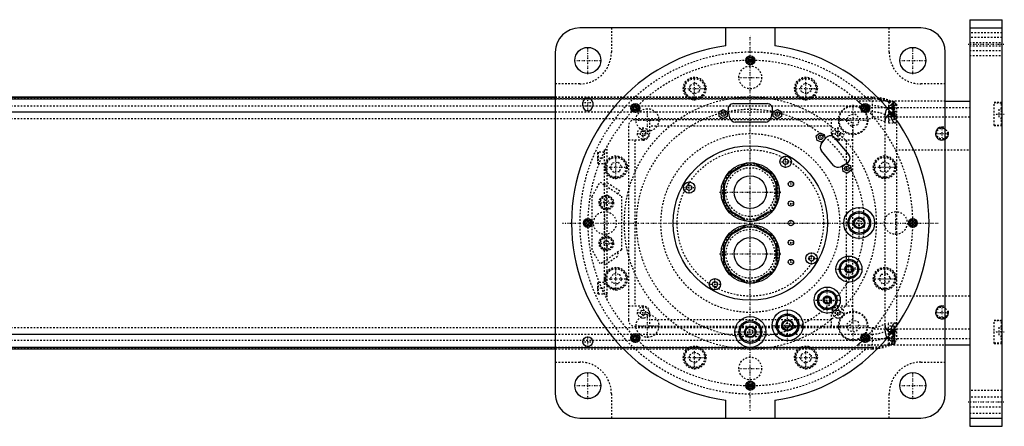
# Model space of a CAD drawing. Extents: x -1056 to 156, y -125 to 125.
# Tile 12 of 12: x -450 to 156, y -125 to 125. Entities that reach past the tile are written whole.
import ezdxf

# ---------------------------------------------------------------- set-up
doc = ezdxf.new("R2010")
doc.units = 0
doc.linetypes.add('CENTER', pattern=[1.5, 0.45, -0.5, 0.05, -0.5])
doc.linetypes.add('DASHED', pattern=[2, 1, -1])
for name, color, linetype in [('AM_0', 7, 'CONTINUOUS'), ('AM_10', 7, 'CONTINUOUS'), ('AM_3', 7, 'DASHED'), ('AM_7', 7, 'CENTER')]:
    doc.layers.add(name, color=color, linetype=linetype)

msp = doc.modelspace()

# ---------------------------------------------------------------- linework, layer by layer
at = {"layer": 'AM_0', "color": 7, "linetype": 'CONTINUOUS'}
for p, q in [((135, 125), (155, 125)), ((135, 125), (135, -125)), ((155, -125), (155, 125)), ((105, 120), (-105, 120)), ((-15, 108.97), (-15, 120)), ((15, 120), (15, 108.97)), ((135, 120), (155, 120)), ((-120, 105), (-120, -105)), ((120, -105), (120, 105)), ((-1.15, 100), (-0.58, 101)), ((-0.58, 99), (-1.15, 100)), ((-0.58, 101), (0.58, 101)), ((0.58, 99), (-0.58, 99)), ((0.58, 101), (1.15, 100)), ((1.15, 100), (0.58, 99)), ((-120, 77.32), (-540.79, 77.32)), ((-540.6, 77.28), (-120, 77.28)), ((-536.5, 76.29), (-120, 76.29)), ((-103, 72), (-103, 74)), ((-101.93, 76.29), (-98.07, 76.29)), ((-97, 74), (-97, 72)), ((-10.3, 73.4), (10.3, 73.4)), ((120, 75), (135, 75)), ((-517.3, 68.3), (-120, 68.3)), ((-71.83, 71.01), (-71.01, 71.83)), ((-71.53, 69.89), (-71.83, 71.01)), ((-70.41, 69.6), (-71.53, 69.89)), ((-71.01, 71.83), (-69.89, 71.53)), ((-69.6, 70.41), (-70.41, 69.6)), ((-69.89, 71.53), (-69.6, 70.41)), ((-19.15, 68.44), (-16.65, 69.89)), ((-19.15, 65.56), (-19.15, 68.44)), ((-16.65, 69.89), (-14.15, 68.44)), ((-14.15, 68.44), (-14.15, 65.56)), ((-12.62, 64.68), (-13.62, 69.28)), ((13.62, 69.28), (12.62, 64.68)), ((14.15, 68.44), (16.65, 69.89)), ((14.15, 65.56), (14.15, 68.44)), ((16.65, 69.89), (19.15, 68.44)), ((19.15, 68.44), (19.15, 65.56)), ((69.6, 70.41), (69.89, 71.53)), ((70.41, 69.6), (69.6, 70.41)), ((69.89, 71.53), (71.01, 71.83)), ((71.53, 69.89), (70.41, 69.6)), ((71.01, 71.83), (71.83, 71.01)), ((71.83, 71.01), (71.53, 69.89)), ((-16.65, 64.11), (-19.15, 65.56)), ((-14.15, 65.56), (-16.65, 64.11)), ((9.3, 62), (-9.3, 62)), ((16.65, 64.11), (14.15, 65.56)), ((19.15, 65.56), (16.65, 64.11)), ((40.58, 53.63), (42.79, 55.49)), ((42.79, 55.49), (45.5, 54.5)), ((41.08, 50.79), (40.58, 53.63)), ((43.79, 49.8), (41.08, 50.79)), ((43.68, 48.56), (46.56, 52.29)), ((46, 51.65), (43.79, 49.8)), ((45.5, 54.5), (46, 51.65)), ((51.86, 52.39), (60.6, 41.97)), ((51.22, 35.41), (43.77, 44.3)), ((-2.3, 36.73), (-14.2, 29.85)), ((14.2, 29.85), (2.3, 36.73)), ((20.02, 37.67), (20.88, 39.17)), ((20.88, 36.17), (20.02, 37.67)), ((20.88, 39.17), (22.62, 39.17)), ((22.62, 39.17), (23.48, 37.67)), ((23.48, 37.67), (22.62, 36.17)), ((59.58, 36.78), (55.41, 34.59)), ((-4.51, 34.87), (-11.49, 30.84)), ((11.49, 30.84), (4.51, 34.87)), ((22.62, 36.17), (20.88, 36.17)), ((56.65, 34.48), (58.86, 36.33)), ((57.15, 31.64), (56.65, 34.48)), ((59.86, 30.65), (57.15, 31.64)), ((58.86, 36.33), (61.57, 35.35)), ((62.07, 32.5), (59.86, 30.65)), ((61.57, 35.35), (62.07, 32.5)), ((-16.5, 25.87), (-16.5, 12.12)), ((16.5, 12.12), (16.5, 25.87)), ((-39.17, 22.62), (-37.67, 23.48)), ((-39.17, 20.88), (-39.17, 22.62)), ((-37.67, 20.02), (-39.17, 20.88)), ((-37.67, 23.48), (-36.17, 22.62)), ((-36.17, 20.88), (-37.67, 20.02)), ((-36.17, 22.62), (-36.17, 20.88)), ((-16, 23.03), (-16, 14.97)), ((16, 14.97), (16, 23.03)), ((-14.2, 8.15), (-2.3, 1.27)), ((-11.49, 7.16), (-4.51, 3.13)), ((2.3, 1.27), (14.2, 8.15)), ((4.51, 3.13), (11.49, 7.16)), ((-101, 0.58), (-100, 1.15)), ((-101, -0.58), (-101, 0.58)), ((-100, 1.15), (-99, 0.58)), ((-99, 0.58), (-99, -0.58)), ((99, 0.58), (100, 1.15)), ((99, -0.58), (99, 0.58)), ((100, 1.15), (101, 0.58)), ((101, 0.58), (101, -0.58)), ((-100, -1.15), (-101, -0.58)), ((-99, -0.58), (-100, -1.15)), ((-2.3, -1.27), (-14.2, -8.15)), ((-4.51, -3.13), (-11.49, -7.16)), ((14.2, -8.15), (2.3, -1.27)), ((11.49, -7.16), (4.51, -3.13)), ((100, -1.15), (99, -0.58)), ((101, -0.58), (100, -1.15)), ((-16.5, -12.13), (-16.5, -25.88)), ((-16, -14.97), (-16, -23.03)), ((16, -23.03), (16, -14.97)), ((16.5, -25.88), (16.5, -12.13)), ((36.17, -20.88), (37.67, -20.02)), ((36.17, -22.62), (36.17, -20.88)), ((37.67, -23.48), (36.17, -22.62)), ((37.67, -20.02), (39.17, -20.88)), ((39.17, -22.62), (37.67, -23.48)), ((39.17, -20.88), (39.17, -22.62)), ((-14.2, -29.85), (-2.3, -36.73)), ((2.3, -36.73), (14.2, -29.85)), ((-23.48, -37.67), (-22.62, -36.17)), ((-22.62, -36.17), (-20.88, -36.17)), ((-20.88, -36.17), (-20.02, -37.67)), ((-11.49, -30.84), (-4.51, -34.87)), ((4.51, -34.87), (11.49, -30.84)), ((-22.62, -39.17), (-23.48, -37.67)), ((-20.88, -39.17), (-22.62, -39.17)), ((-20.02, -37.67), (-20.88, -39.17)), ((-517.3, -68.3), (-120, -68.3)), ((-71.83, -71.01), (-71.53, -69.89)), ((-71.01, -71.83), (-71.83, -71.01)), ((-71.53, -69.89), (-70.41, -69.6)), ((-69.89, -71.53), (-71.01, -71.83)), ((-70.41, -69.6), (-69.6, -70.41)), ((-69.6, -70.41), (-69.89, -71.53)), ((69.6, -70.41), (70.41, -69.6)), ((69.89, -71.53), (69.6, -70.41)), ((71.01, -71.83), (69.89, -71.53)), ((70.41, -69.6), (71.53, -69.89)), ((71.83, -71.01), (71.01, -71.83)), ((71.53, -69.89), (71.83, -71.01)), ((-540.79, -77.32), (-120, -77.32)), ((-540.6, -77.28), (-120, -77.28)), ((-536.5, -76.29), (-120, -76.29)), ((120, -75), (135, -75)), ((-1.15, -100), (-0.58, -99)), ((-0.58, -101), (-1.15, -100)), ((-0.58, -99), (0.58, -99)), ((0.58, -101), (-0.58, -101)), ((0.58, -99), (1.15, -100)), ((1.15, -100), (0.58, -101)), ((-15, -120), (-15, -108.97)), ((15, -108.97), (15, -120)), ((-105, -120), (105, -120)), ((135, -120), (155, -120)), ((135, -125), (155, -125))]:
    msp.add_line(p, q, dxfattribs=at)
for centre, radius in [((-100, 100), 8), ((100, 100), 8), ((0, 100), 2.75), ((0, 100), 1.95), ((-70.71, 70.71), 2.75), ((70.71, 70.71), 2.75), ((-70.71, 70.71), 1.95), ((-16.65, 67), 1.4), ((16.65, 67), 1.4), ((70.71, 70.71), 1.95), ((43.29, 52.64), 1.4), ((0, 0), 47.5), ((0, 19), 18), ((21.75, 37.67), 3.5), ((59.36, 33.49), 1.4), ((-37.67, 21.75), 3.5), ((0, 19), 10), ((25, 24), 1.65), ((25, 12), 1.65), ((67, 0), 9.5), ((67, 0), 7), ((67, 0), 6.25), ((-100, 0), 2.75), ((-100, 0), 1.95), ((25, 0), 1.65), ((67, 0), 3.5), ((67, 0), 3), ((100, 0), 2.75), ((100, 0), 1.95), ((0, -19), 18), ((0, -19), 10), ((25, -12), 1.65), ((25, -24), 1.65), ((37.67, -21.75), 3.5), ((60.72, -28.32), 8), ((60.72, -28.32), 6), ((60.72, -28.32), 5.25), ((60.72, -28.32), 2.5), ((60.72, -28.32), 2), ((-21.75, -37.67), 3.5), ((47.38, -47.38), 8), ((47.38, -47.38), 6), ((47.38, -47.38), 5.25), ((47.38, -47.38), 2.5), ((47.38, -47.38), 2), ((22.92, -62.96), 9.5), ((0, -67), 9.5), ((0, -67), 7), ((22.92, -62.96), 7), ((22.92, -62.96), 6.25), ((22.92, -62.96), 3.5), ((22.92, -62.96), 3), ((0, -67), 6.25), ((0, -67), 3.5), ((0, -67), 3), ((-100, -73), 3), ((-70.71, -70.71), 2.75), ((-70.71, -70.71), 1.95), ((70.71, -70.71), 2.75), ((70.71, -70.71), 1.95), ((-100, -100), 8), ((100, -100), 8), ((0, -100), 2.75), ((0, -100), 1.95)]:
    msp.add_circle(centre, radius, dxfattribs=at)
for centre, radius, start, end in [((-105, 105), 15, 90, 180), ((105, 105), 15, 0, 90), ((0, 0), 110, 97.83748, 262.16252), ((0, 0), 110, 277.83748, 82.16252), ((-100, 74), 3, 0, 180), ((-10.3, 70), 3.4, 90, 192.26477), ((10.3, 70), 3.4, 347.73523, 90), ((-100, 72), 3, 180, 0), ((-9.3, 65.4), 3.4, 192.26477, 270), ((9.3, 65.4), 3.4, 270, 347.73523), ((46.37, 46.48), 3.4, 142.26477, 220), ((49.25, 50.2), 3.4, 40, 142.26477), ((0, 19), 17.87, 82.61986, 97.38014), ((57.99, 39.79), 3.4, 297.73523, 40), ((0, 19), 16.5, 0, 240), ((53.83, 37.6), 3.4, 220, 297.73523), ((0, 19), 17.88, 142.61986, 157.38014), ((0, 19), 17.88, 22.61986, 37.38014), ((0, 19), 17.88, 202.61986, 217.38014), ((0, 19), 17.87, 322.61986, 337.38014), ((0, 19), 17.87, 262.61986, 277.38014), ((0, -19), 16.5, 0, 240), ((0, -19), 17.87, 82.61986, 97.38014), ((0, -19), 17.88, 142.61986, 157.38014), ((0, -19), 17.87, 22.61986, 37.38014), ((0, -19), 17.87, 202.61986, 217.38014), ((0, -19), 17.87, 322.61986, 337.38014), ((0, -19), 17.87, 262.61986, 277.38014), ((-105, -105), 15, 180, 270), ((105, -105), 15, 270, 0)]:
    msp.add_arc(centre, radius, start, end, dxfattribs=at)
at = {"layer": 'AM_10', "color": 7, "linetype": 'CONTINUOUS'}
for centre in [(118, 55), (118, -55)]:
    msp.add_arc(centre, 4, 75, 15, dxfattribs=at)
at = {"layer": 'AM_3', "color": 6, "linetype": 'DASHED'}
for p, q in [((-85.5, 120), (-85.5, 105)), ((85.5, 105), (85.5, 120)), ((155, 117), (135, 117)), ((155, 114), (135, 114)), ((135, 111), (155, 111)), ((135, 109), (155, 109)), ((135, 106), (155, 106)), ((135, 103), (155, 103)), ((-105, 85.5), (-120, 85.5)), ((-37, 84.8), (-33.8, 86.12)), ((-33.8, 86.12), (-31.05, 84.01)), ((31.05, 84.01), (33.8, 86.12)), ((33.8, 86.12), (37, 84.8)), ((120, 85.5), (105, 85.5)), ((-37.45, 81.36), (-37, 84.8)), ((-34.7, 79.25), (-37.45, 81.36)), ((-31.5, 80.58), (-34.7, 79.25)), ((-31.05, 84.01), (-31.5, 80.58)), ((31.5, 80.58), (31.05, 84.01)), ((34.7, 79.25), (31.5, 80.58)), ((37.45, 81.36), (34.7, 79.25)), ((37, 84.8), (37.45, 81.36)), ((-659, 76.54), (75, 76.54)), ((75, 77.32), (-120, 77.32)), ((-120, 77.28), (75, 77.28)), ((-120, 76.29), (-101.93, 76.29)), ((-98.07, 76.29), (75, 76.29)), ((120, 75), (66.14, 75)), ((75, 77.32), (75, 64.2)), ((85, 74.75), (85, 61.5)), ((88.6, 74.5), (85, 74.5)), ((87.65, 71), (87.65, 72.74)), ((89, 74.1), (88.6, 74.5)), ((88.6, 63.5), (88.6, 74.5)), ((89, 63.9), (89, 74.1)), ((90, 73.02), (90, -73.02)), ((155, 74), (150, 74)), ((150, 60), (150, 74)), ((154.6, 73.75), (150, 73.75)), ((155, 73.35), (154.6, 73.75)), ((154.6, 60.25), (154.6, 73.75)), ((-659, 72.1), (75, 72.1)), ((-120, 68.3), (75, 68.3)), ((60.43, 66.14), (64.33, 67.19)), ((64.33, 67.19), (67.19, 64.33)), ((70.42, 71), (135, 71)), ((88.6, 70.5), (85, 70.5)), ((85, 67.5), (88.6, 67.5)), ((90, 67), (85, 67)), ((86.34, 67.64), (86.34, 67)), ((87, 72.5), (87, 69.5)), ((89, 72.5), (87, 72.5)), ((89, 69.5), (87, 69.5)), ((87, 68.5), (87, 65.5)), ((89, 68.5), (87, 68.5)), ((89, 70.1), (88.6, 70.5)), ((88.6, 67.5), (89, 67.9)), ((153, 70), (153, 64)), ((155, 70), (153, 70)), ((155, 67), (153, 67)), ((-659, 64.2), (75, 64.2)), ((59, 63.5), (-71, 63.5)), ((-62, 63.5), (-62, 55)), ((50, 55), (50, 63.5)), ((59.38, 62.24), (60.43, 66.14)), ((62.24, 59.38), (59.38, 62.24)), ((67.19, 64.33), (66.14, 60.43)), ((135, 65), (75.99, 65)), ((83, -66.56), (83, 66.56)), ((85, 65.5), (89.8, 65.5)), ((85, 63.5), (88.6, 63.5)), ((85, 61.5), (89.23, 61.5)), ((88.6, 63.5), (89, 63.9)), ((155, 64), (153, 64)), ((154.6, 60.25), (155, 60.65)), ((-75, 59.5), (-75, -59.5)), ((-67.5, 55.87), (-66, 56.73)), ((-67.5, 54.13), (-67.5, 55.87)), ((-66, 56.73), (-64.5, 55.87)), ((-64.5, 55.87), (-64.5, 54.13)), ((50, 59.5), (-62, 59.5)), ((52.5, 55.87), (54, 56.73)), ((52.5, 54.13), (52.5, 55.87)), ((54, 56.73), (55.5, 55.87)), ((55.5, 55.87), (55.5, 54.13)), ((66.14, 60.43), (62.24, 59.38)), ((63, -59.5), (63, 59.5)), ((150, 60.25), (154.6, 60.25)), ((150, 60), (155, 60)), ((-66, 51), (-75, 51)), ((-71, 51), (-71, -51)), ((-66, 53.27), (-67.5, 54.13)), ((-64.5, 54.13), (-66, 53.27)), ((54, 53.27), (52.5, 54.13)), ((55.5, 54.13), (54, 53.27)), ((63, 51), (54, 51)), ((59, 51), (59, -51)), ((-93.6, 43.5), (-94, 43.1)), ((-94, 43.1), (-94, 36.9)), ((-90, 43.5), (-93.6, 43.5)), ((-93.6, 43.5), (-93.6, 36.5)), ((-90, 45), (-90, -45)), ((-88, 45), (-90, 45)), ((-88, 43), (-90, 43)), ((-88, -47.5), (-88, 47.5)), ((89.3, 45), (135, 45)), ((-94, 36.9), (-93.6, 36.5)), ((-93.6, 36.5), (-90, 36.5)), ((-86.12, 33.8), (-84.8, 37)), ((-84.8, 37), (-81.36, 37.45)), ((-81.36, 37.45), (-79.25, 34.7)), ((79.25, 34.7), (81.36, 37.45)), ((81.36, 37.45), (84.8, 37)), ((84.8, 37), (86.12, 33.8)), ((-84.01, 31.05), (-86.12, 33.8)), ((-80.58, 31.5), (-84.01, 31.05)), ((-79.25, 34.7), (-80.58, 31.5)), ((80.58, 31.5), (79.25, 34.7)), ((84.01, 31.05), (80.58, 31.5)), ((86.12, 33.8), (84.01, 31.05)), ((-97.35, 16.5), (-92.35, 25.16)), ((-92.35, 25.16), (-79.35, 16.5)), ((-89.75, 23.43), (-88.64, 25.09)), ((-80.32, 19.55), (-88.64, 25.09)), ((-81.43, 17.89), (-80.32, 19.55)), ((-97.35, -16.5), (-97.35, 16.5)), ((-90.33, 12.5), (-89.47, 14)), ((-89.47, 11), (-90.33, 12.5)), ((-89.47, 14), (-87.73, 14)), ((-87.73, 14), (-86.87, 12.5)), ((-86.87, 12.5), (-87.73, 11)), ((-79.35, 16.5), (-79.35, -16.5)), ((-87.73, 11), (-89.47, 11)), ((-90.33, -12.5), (-89.47, -11)), ((-89.47, -11), (-87.73, -11)), ((-87.73, -11), (-86.87, -12.5)), ((-92.35, -25.16), (-97.35, -16.5)), ((-79.35, -16.5), (-92.35, -25.16)), ((-89.47, -14), (-90.33, -12.5)), ((-87.73, -14), (-89.47, -14)), ((-86.87, -12.5), (-87.73, -14)), ((-90.27, -23.77), (-89.16, -25.44)), ((-89.16, -25.44), (-80.84, -19.89)), ((-81.95, -18.23), (-80.84, -19.89)), ((-86.12, -33.8), (-84.01, -31.05)), ((-84.8, -37), (-86.12, -33.8)), ((-84.01, -31.05), (-80.58, -31.5)), ((-79.25, -34.7), (-81.36, -37.45)), ((-80.58, -31.5), (-79.25, -34.7)), ((79.25, -34.7), (80.58, -31.5)), ((81.36, -37.45), (79.25, -34.7)), ((80.58, -31.5), (84.01, -31.05)), ((84.01, -31.05), (86.12, -33.8)), ((86.12, -33.8), (84.8, -37)), ((-93.6, -36.5), (-94, -36.9)), ((-94, -36.9), (-94, -43.1)), ((-90, -36.5), (-93.6, -36.5)), ((-93.6, -36.5), (-93.6, -43.5)), ((-81.36, -37.45), (-84.8, -37)), ((84.8, -37), (81.36, -37.45)), ((-94, -43.1), (-93.6, -43.5)), ((-93.6, -43.5), (-90, -43.5)), ((-88, -43), (-90, -43)), ((-88, -44), (-90, -44)), ((-88, -45), (-90, -45)), ((135, -45), (89.3, -45)), ((-75, -51), (-66, -51)), ((-67.5, -54.13), (-66, -53.27)), ((-67.5, -55.87), (-67.5, -54.13)), ((-66, -53.27), (-64.5, -54.13)), ((-64.5, -54.13), (-64.5, -55.87)), ((52.5, -54.13), (54, -53.27)), ((52.5, -55.87), (52.5, -54.13)), ((54, -51), (63, -51)), ((54, -53.27), (55.5, -54.13)), ((55.5, -54.13), (55.5, -55.87)), ((-66, -56.73), (-67.5, -55.87)), ((-64.5, -55.87), (-66, -56.73)), ((-62, -55), (-62, -63.5)), ((50, -59.5), (-62, -59.5)), ((50, -63.5), (50, -55)), ((54, -56.73), (52.5, -55.87)), ((55.5, -55.87), (54, -56.73)), ((59.38, -62.24), (62.24, -59.38)), ((62.24, -59.38), (66.14, -60.43)), ((66.14, -60.43), (67.19, -64.33)), ((155, -60), (150, -60)), ((150, -74), (150, -60)), ((154.6, -60.25), (150, -60.25)), ((155, -60.65), (154.6, -60.25)), ((154.6, -73.75), (154.6, -60.25)), ((-659, -64.2), (75, -64.2)), ((-71, -63.5), (59, -63.5)), ((60.43, -66.14), (59.38, -62.24)), ((64.33, -67.19), (60.43, -66.14)), ((67.19, -64.33), (64.33, -67.19)), ((75, -64.2), (75, -77.32)), ((75.99, -65), (135, -65)), ((89.23, -61.5), (85, -61.5)), ((85, -74.75), (85, -61.5)), ((88.6, -63.5), (85, -63.5)), ((89.8, -65.5), (85, -65.5)), ((87, -65.5), (87, -68.5)), ((89, -63.9), (88.6, -63.5)), ((88.6, -74.5), (88.6, -63.5)), ((89, -74.1), (89, -63.9)), ((153, -64), (153, -70)), ((155, -64), (153, -64)), ((-659, -72.1), (75, -72.1)), ((-120, -68.3), (75, -68.3)), ((70.42, -71), (135, -71)), ((90, -67), (85, -67)), ((88.6, -67.5), (85, -67.5)), ((85, -70.5), (88.6, -70.5)), ((86.34, -67), (86.34, -67.64)), ((89, -68.5), (87, -68.5)), ((87, -69.5), (87, -72.5)), ((89, -69.5), (87, -69.5)), ((89, -72.5), (87, -72.5)), ((87.65, -72.74), (87.65, -71)), ((89, -67.9), (88.6, -67.5)), ((88.6, -70.5), (89, -70.1)), ((155, -67), (153, -67)), ((155, -70), (153, -70)), ((-659, -76.54), (75, -76.54)), ((-120, -76.29), (75, -76.29)), ((-120, -77.28), (75, -77.28)), ((-120, -77.32), (75, -77.32)), ((66.14, -75), (120, -75)), ((85, -74.5), (88.6, -74.5)), ((88.6, -74.5), (89, -74.1)), ((150, -73.75), (154.6, -73.75)), ((150, -74), (155, -74)), ((154.6, -73.75), (155, -73.35)), ((-37.45, -81.36), (-34.7, -79.25)), ((-37, -84.8), (-37.45, -81.36)), ((-33.8, -86.12), (-37, -84.8)), ((-34.7, -79.25), (-31.5, -80.58)), ((-31.05, -84.01), (-33.8, -86.12)), ((-31.5, -80.58), (-31.05, -84.01)), ((31.05, -84.01), (31.5, -80.58)), ((33.8, -86.12), (31.05, -84.01)), ((31.5, -80.58), (34.7, -79.25)), ((37, -84.8), (33.8, -86.12)), ((34.7, -79.25), (37.45, -81.36)), ((37.45, -81.36), (37, -84.8)), ((-120, -85.5), (-105, -85.5)), ((105, -85.5), (120, -85.5)), ((155, -103), (135, -103)), ((-85.5, -105), (-85.5, -120)), ((85.5, -120), (85.5, -105)), ((155, -107), (135, -107)), ((135, -113), (155, -113)), ((135, -117), (155, -117))]:
    msp.add_line(p, q, dxfattribs=at)
for points in [[(66.14, 75, 0), (66.14, 75, 0), (66.15, 75, 0), (66.15, 75, 0), (66.15, 74.99, 0), (66.15, 74.99, 0), (66.16, 74.99, 0), (66.16, 74.98, 0), (66.17, 74.97, 0), (66.18, 74.97, 0), (66.19, 74.96, 0), (66.2, 74.95, 0), (66.21, 74.95, 0), (66.22, 74.93, 0), (66.23, 74.92, 0), (66.25, 74.91, 0), (66.27, 74.89, 0), (66.29, 74.87, 0), (66.3, 74.87, 0), (66.31, 74.86, 0), (66.33, 74.84, 0), (66.35, 74.82, 0), (66.36, 74.81, 0), (66.37, 74.8, 0), (66.4, 74.77, 0), (66.42, 74.75, 0), (66.44, 74.74, 0), (66.45, 74.73, 0), (66.48, 74.7, 0), (66.51, 74.68, 0), (66.54, 74.65, 0), (66.57, 74.62, 0), (66.6, 74.59, 0), (66.62, 74.58, 0), (66.63, 74.57, 0), (66.67, 74.54, 0), (66.7, 74.51, 0), (66.74, 74.47, 0), (66.77, 74.44, 0), (66.81, 74.41, 0), (66.83, 74.39, 0), (66.84, 74.38, 0), (66.88, 74.34, 0), (66.92, 74.31, 0), (66.96, 74.27, 0), (67, 74.24, 0), (67.04, 74.2, 0), (67.06, 74.19, 0), (67.08, 74.17, 0), (67.12, 74.13, 0), (67.16, 74.1, 0), (67.2, 74.06, 0), (67.24, 74.02, 0), (67.28, 73.99, 0), (67.3, 73.97, 0), (67.32, 73.95, 0), (67.36, 73.91, 0), (67.4, 73.87, 0), (67.45, 73.83, 0), (67.49, 73.79, 0), (67.53, 73.75, 0), (67.55, 73.73, 0), (67.58, 73.71, 0), (67.62, 73.67, 0), (67.67, 73.63, 0), (67.69, 73.61, 0), (67.83, 73.48, 0), (68.12, 73.21, 0), (68.41, 72.94, 0), (68.72, 72.65, 0), (69.03, 72.35, 0), (69.34, 72.05, 0), (69.5, 71.9, 0), (69.66, 71.75, 0), (69.97, 71.45, 0), (70.27, 71.15, 0), (70.42, 71, 0)], [(87.65, 72.74, 0), (87.56, 72.73, 0), (87.38, 72.7, 0), (87.2, 72.65, 0), (87.11, 72.62, 0), (87.01, 72.59, 0), (86.83, 72.53, 0), (86.64, 72.45, 0), (86.44, 72.36, 0), (86.25, 72.26, 0), (86.06, 72.15, 0), (85.97, 72.09, 0), (85.87, 72.03, 0), (85.68, 71.9, 0), (85.5, 71.76, 0), (85.31, 71.61, 0), (85.13, 71.45, 0), (84.95, 71.28, 0), (84.86, 71.19, 0), (84.78, 71.1, 0), (84.6, 70.91, 0), (84.43, 70.71, 0), (84.35, 70.61, 0)], [(84.35, 70.61, 0), (84.28, 70.52, 0), (84.15, 70.34, 0), (84.03, 70.15, 0), (83.97, 70.06, 0), (83.91, 69.96, 0), (83.79, 69.76, 0), (83.68, 69.55, 0), (83.58, 69.34, 0), (83.49, 69.12, 0), (83.4, 68.9, 0), (83.36, 68.78, 0), (83.32, 68.67, 0), (83.25, 68.43, 0), (83.19, 68.19, 0), (83.13, 67.94, 0), (83.09, 67.7, 0), (83.05, 67.45, 0), (83.04, 67.32, 0), (83.03, 67.2, 0), (83.01, 66.94, 0), (83, 66.69, 0), (83, 66.56, 0)], [(83, 61.92, 0), (83, 62.15, 0), (83.01, 62.41, 0), (83.02, 62.48, 0), (83.02, 62.55, 0), (83.03, 62.59, 0), (83.03, 62.63, 0), (83.04, 62.7, 0), (83.04, 62.77, 0), (83.05, 62.85, 0), (83.06, 62.92, 0), (83.07, 62.99, 0), (83.07, 63.03, 0), (83.08, 63.07, 0), (83.09, 63.14, 0), (83.1, 63.21, 0), (83.11, 63.25, 0), (83.11, 63.28, 0), (83.13, 63.36, 0), (83.14, 63.43, 0), (83.15, 63.46, 0), (83.16, 63.5, 0), (83.17, 63.57, 0), (83.19, 63.64, 0), (83.21, 63.71, 0), (83.22, 63.78, 0), (83.24, 63.86, 0), (83.25, 63.89, 0), (83.26, 63.93, 0), (83.28, 63.99, 0), (83.3, 64.06, 0), (83.32, 64.13, 0), (83.35, 64.2, 0), (83.37, 64.27, 0), (83.38, 64.3, 0), (83.39, 64.33, 0), (83.42, 64.4, 0), (83.44, 64.47, 0), (83.47, 64.53, 0), (83.49, 64.6, 0), (83.52, 64.66, 0), (83.54, 64.69, 0), (83.55, 64.72, 0), (83.58, 64.79, 0), (83.61, 64.85, 0), (83.64, 64.91, 0), (83.67, 64.97, 0), (83.7, 65.03, 0), (83.71, 65.06, 0), (83.73, 65.09, 0), (83.76, 65.15, 0), (83.79, 65.21, 0), (83.83, 65.27, 0), (83.86, 65.33, 0), (83.89, 65.39, 0), (83.91, 65.42, 0), (83.93, 65.45, 0), (83.96, 65.5, 0), (84, 65.56, 0), (84.02, 65.59, 0), (84.04, 65.61, 0), (84.07, 65.67, 0), (84.11, 65.72, 0), (84.13, 65.75, 0), (84.15, 65.78, 0), (84.19, 65.83, 0), (84.22, 65.88, 0), (84.26, 65.93, 0), (84.3, 65.98, 0), (84.34, 66.03, 0), (84.36, 66.06, 0), (84.38, 66.08, 0), (84.42, 66.13, 0), (84.46, 66.18, 0), (84.6, 66.34, 0), (84.86, 66.6, 0), (85.11, 66.84, 0), (85.38, 67.05, 0), (85.51, 67.15, 0), (85.65, 67.25, 0), (85.92, 67.42, 0), (86.2, 67.57, 0), (86.34, 67.64, 0)], [(86.34, 67, 0), (86.34, 66.96, 0), (86.34, 66.88, 0), (86.34, 66.79, 0), (86.34, 66.75, 0), (86.34, 66.71, 0), (86.35, 66.63, 0), (86.35, 66.54, 0), (86.36, 66.46, 0), (86.36, 66.37, 0), (86.37, 66.29, 0), (86.38, 66.25, 0), (86.38, 66.21, 0), (86.39, 66.12, 0), (86.4, 66.04, 0), (86.41, 65.95, 0), (86.42, 65.87, 0), (86.44, 65.79, 0), (86.44, 65.75, 0), (86.45, 65.71, 0), (86.47, 65.62, 0), (86.48, 65.54, 0), (86.49, 65.5, 0)], [(89.8, 65.5, 0), (89.79, 65.5, 0), (89.77, 65.5, 0), (89.75, 65.5, 0), (89.74, 65.5, 0), (89.73, 65.51, 0), (89.71, 65.51, 0), (89.7, 65.52, 0), (89.68, 65.52, 0), (89.66, 65.53, 0), (89.63, 65.54, 0), (89.62, 65.55, 0), (89.61, 65.55, 0), (89.59, 65.56, 0), (89.57, 65.57, 0), (89.55, 65.59, 0), (89.53, 65.6, 0), (89.5, 65.62, 0), (89.49, 65.63, 0), (89.48, 65.64, 0), (89.46, 65.65, 0), (89.43, 65.67, 0), (89.42, 65.68, 0), (89.41, 65.69, 0), (89.39, 65.72, 0), (89.36, 65.74, 0), (89.35, 65.75, 0), (89.34, 65.76, 0), (89.31, 65.79, 0), (89.29, 65.81, 0), (89.26, 65.84, 0), (89.24, 65.87, 0), (89.21, 65.9, 0), (89.2, 65.92, 0), (89.18, 65.93, 0), (89.16, 65.96, 0), (89.13, 66, 0), (89.11, 66.03, 0), (89.08, 66.06, 0), (89.05, 66.1, 0), (89.04, 66.12, 0), (89.03, 66.14, 0), (89, 66.17, 0), (88.97, 66.21, 0), (88.95, 66.25, 0), (88.92, 66.29, 0), (88.89, 66.34, 0), (88.88, 66.36, 0), (88.87, 66.38, 0), (88.84, 66.42, 0), (88.81, 66.47, 0), (88.79, 66.51, 0), (88.76, 66.56, 0), (88.73, 66.6, 0), (88.72, 66.63, 0), (88.71, 66.65, 0), (88.68, 66.7, 0), (88.66, 66.75, 0), (88.63, 66.8, 0), (88.6, 66.85, 0), (88.58, 66.9, 0), (88.57, 66.93, 0), (88.55, 66.95, 0), (88.53, 67, 0), (88.5, 67.06, 0), (88.49, 67.08, 0), (88.48, 67.11, 0), (88.45, 67.16, 0), (88.43, 67.22, 0), (88.42, 67.25, 0), (88.41, 67.28, 0), (88.38, 67.33, 0), (88.36, 67.39, 0), (88.33, 67.45, 0), (88.31, 67.51, 0), (88.28, 67.57, 0), (88.27, 67.6, 0), (88.26, 67.63, 0), (88.24, 67.69, 0), (88.21, 67.76, 0), (88.19, 67.82, 0), (88.17, 67.89, 0), (88.15, 67.95, 0), (88.13, 67.99, 0), (88.12, 68.02, 0), (88.1, 68.09, 0), (88.08, 68.16, 0), (88.06, 68.23, 0), (88.04, 68.3, 0), (88.02, 68.37, 0), (88.01, 68.41, 0), (88, 68.44, 0), (87.98, 68.52, 0), (87.96, 68.59, 0), (87.94, 68.66, 0), (87.92, 68.74, 0), (87.9, 68.81, 0), (87.89, 68.85, 0), (87.88, 68.89, 0), (87.87, 68.96, 0), (87.85, 69.04, 0), (87.84, 69.12, 0), (87.82, 69.2, 0), (87.81, 69.27, 0), (87.8, 69.31, 0), (87.79, 69.35, 0), (87.78, 69.43, 0), (87.77, 69.51, 0), (87.76, 69.55, 0), (87.75, 69.59, 0), (87.74, 69.67, 0), (87.73, 69.75, 0), (87.73, 69.79, 0), (87.72, 69.83, 0), (87.71, 69.91, 0), (87.7, 69.99, 0), (87.69, 70.07, 0), (87.69, 70.15, 0), (87.68, 70.24, 0), (87.68, 70.28, 0), (87.67, 70.32, 0), (87.67, 70.4, 0), (87.66, 70.48, 0), (87.66, 70.56, 0), (87.66, 70.64, 0), (87.65, 70.72, 0), (87.65, 70.76, 0), (87.65, 70.8, 0), (87.65, 70.88, 0), (87.65, 70.96, 0), (87.65, 71, 0)], [(86.49, 65.5, 0), (86.5, 65.44, 0), (86.53, 65.31, 0), (86.56, 65.19, 0), (86.58, 65.13, 0), (86.59, 65.07, 0), (86.63, 64.95, 0), (86.66, 64.83, 0), (86.7, 64.71, 0), (86.73, 64.6, 0), (86.77, 64.48, 0), (86.79, 64.43, 0), (86.82, 64.37, 0), (86.86, 64.26, 0), (86.9, 64.15, 0), (86.94, 64.04, 0), (86.99, 63.94, 0), (87.04, 63.84, 0), (87.06, 63.79, 0), (87.08, 63.74, 0), (87.13, 63.64, 0), (87.18, 63.54, 0), (87.2, 63.5, 0)], [(87.2, 63.5, 0), (87.26, 63.4, 0), (87.37, 63.2, 0), (87.48, 63.02, 0), (87.53, 62.93, 0), (87.59, 62.84, 0), (87.71, 62.67, 0), (87.83, 62.51, 0), (87.95, 62.36, 0), (88.07, 62.22, 0), (88.19, 62.09, 0), (88.25, 62.03, 0), (88.31, 61.98, 0), (88.43, 61.87, 0), (88.55, 61.78, 0), (88.66, 61.7, 0), (88.78, 61.63, 0), (88.89, 61.58, 0), (88.94, 61.56, 0), (88.99, 61.54, 0), (89.09, 61.51, 0), (89.19, 61.5, 0), (89.23, 61.5, 0)], [(89.23, 61.5, 0), (89.26, 61.5, 0), (89.31, 61.51, 0), (89.37, 61.52, 0), (89.39, 61.52, 0), (89.42, 61.53, 0), (89.47, 61.55, 0), (89.52, 61.58, 0), (89.57, 61.61, 0), (89.62, 61.65, 0), (89.66, 61.69, 0), (89.69, 61.72, 0), (89.71, 61.74, 0), (89.75, 61.8, 0), (89.79, 61.86, 0), (89.83, 61.93, 0), (89.86, 62, 0), (89.9, 62.08, 0), (89.91, 62.12, 0), (89.93, 62.16, 0), (89.96, 62.25, 0), (89.99, 62.34, 0), (90, 62.39, 0)], [(90, 65.59, 0), (89.97, 65.56, 0), (89.9, 65.52, 0), (89.84, 65.5, 0), (89.8, 65.5, 0)], [(86.34, -67.64, 0), (86.2, -67.57, 0), (85.92, -67.42, 0), (85.64, -67.24, 0), (85.5, -67.14, 0), (85.36, -67.04, 0), (85.1, -66.82, 0), (84.84, -66.59, 0), (84.59, -66.32, 0), (84.45, -66.16, 0), (84.41, -66.11, 0), (84.37, -66.07, 0), (84.35, -66.04, 0), (84.33, -66.02, 0), (84.29, -65.97, 0), (84.25, -65.92, 0), (84.21, -65.87, 0), (84.17, -65.81, 0), (84.14, -65.76, 0), (84.12, -65.73, 0), (84.1, -65.71, 0), (84.06, -65.65, 0), (84.03, -65.6, 0), (84.01, -65.57, 0), (83.99, -65.54, 0), (83.96, -65.49, 0), (83.92, -65.43, 0), (83.9, -65.4, 0), (83.89, -65.38, 0), (83.85, -65.32, 0), (83.82, -65.26, 0), (83.79, -65.2, 0), (83.75, -65.14, 0), (83.72, -65.08, 0), (83.71, -65.05, 0), (83.69, -65.02, 0), (83.66, -64.96, 0), (83.63, -64.9, 0), (83.6, -64.83, 0), (83.57, -64.77, 0), (83.54, -64.71, 0), (83.53, -64.68, 0), (83.52, -64.64, 0), (83.49, -64.58, 0), (83.46, -64.52, 0), (83.44, -64.45, 0), (83.41, -64.39, 0), (83.39, -64.32, 0), (83.38, -64.29, 0), (83.37, -64.25, 0), (83.34, -64.19, 0), (83.32, -64.12, 0), (83.3, -64.05, 0), (83.28, -63.98, 0), (83.26, -63.92, 0), (83.25, -63.88, 0), (83.24, -63.85, 0), (83.22, -63.78, 0), (83.2, -63.71, 0), (83.19, -63.64, 0), (83.17, -63.57, 0), (83.16, -63.5, 0), (83.15, -63.46, 0), (83.14, -63.43, 0), (83.13, -63.36, 0), (83.11, -63.28, 0), (83.11, -63.25, 0), (83.1, -63.21, 0), (83.09, -63.14, 0), (83.08, -63.07, 0), (83.07, -63.03, 0), (83.07, -62.99, 0), (83.06, -62.92, 0), (83.05, -62.85, 0), (83.04, -62.77, 0), (83.04, -62.7, 0), (83.03, -62.63, 0), (83.03, -62.59, 0), (83.02, -62.55, 0), (83.02, -62.48, 0), (83.01, -62.41, 0), (83, -62.15, 0), (83, -61.92, 0)], [(83, -66.56, 0), (83, -66.69, 0), (83.01, -66.94, 0), (83.03, -67.19, 0), (83.04, -67.32, 0), (83.05, -67.44, 0), (83.09, -67.69, 0), (83.13, -67.94, 0), (83.18, -68.19, 0), (83.25, -68.43, 0), (83.32, -68.66, 0), (83.36, -68.78, 0), (83.4, -68.89, 0), (83.49, -69.12, 0), (83.58, -69.34, 0), (83.68, -69.55, 0), (83.79, -69.76, 0), (83.91, -69.96, 0), (83.97, -70.06, 0), (84.03, -70.15, 0), (84.15, -70.34, 0), (84.28, -70.52, 0), (84.35, -70.61, 0)], [(86.49, -65.5, 0), (86.48, -65.54, 0), (86.47, -65.62, 0), (86.45, -65.71, 0), (86.44, -65.75, 0), (86.44, -65.79, 0), (86.42, -65.87, 0), (86.41, -65.95, 0), (86.4, -66.04, 0), (86.39, -66.12, 0), (86.38, -66.21, 0), (86.38, -66.25, 0), (86.37, -66.29, 0), (86.36, -66.37, 0), (86.36, -66.46, 0), (86.35, -66.54, 0), (86.35, -66.63, 0), (86.34, -66.71, 0), (86.34, -66.75, 0), (86.34, -66.79, 0), (86.34, -66.88, 0), (86.34, -66.96, 0), (86.34, -67, 0)], [(87.2, -63.5, 0), (87.18, -63.54, 0), (87.13, -63.64, 0), (87.08, -63.74, 0), (87.06, -63.79, 0), (87.04, -63.84, 0), (86.99, -63.94, 0), (86.94, -64.04, 0), (86.9, -64.15, 0), (86.86, -64.26, 0), (86.82, -64.37, 0), (86.79, -64.43, 0), (86.77, -64.48, 0), (86.73, -64.6, 0), (86.7, -64.71, 0), (86.66, -64.83, 0), (86.63, -64.95, 0), (86.59, -65.07, 0), (86.58, -65.13, 0), (86.56, -65.19, 0), (86.53, -65.31, 0), (86.5, -65.44, 0), (86.49, -65.5, 0)], [(89.23, -61.5, 0), (89.19, -61.5, 0), (89.09, -61.51, 0), (88.99, -61.54, 0), (88.94, -61.56, 0), (88.89, -61.58, 0), (88.78, -61.63, 0), (88.66, -61.7, 0), (88.55, -61.78, 0), (88.43, -61.87, 0), (88.31, -61.98, 0), (88.25, -62.03, 0), (88.19, -62.09, 0), (88.07, -62.22, 0), (87.95, -62.36, 0), (87.83, -62.51, 0), (87.71, -62.67, 0), (87.59, -62.84, 0), (87.53, -62.93, 0), (87.48, -63.02, 0), (87.37, -63.2, 0), (87.26, -63.4, 0), (87.2, -63.5, 0)], [(87.65, -71, 0), (87.65, -70.96, 0), (87.65, -70.88, 0), (87.65, -70.8, 0), (87.65, -70.76, 0), (87.65, -70.72, 0), (87.66, -70.64, 0), (87.66, -70.56, 0), (87.66, -70.48, 0), (87.67, -70.4, 0), (87.67, -70.32, 0), (87.68, -70.28, 0), (87.68, -70.24, 0), (87.69, -70.15, 0), (87.69, -70.07, 0), (87.7, -69.99, 0), (87.71, -69.91, 0), (87.72, -69.83, 0), (87.73, -69.79, 0), (87.73, -69.75, 0), (87.74, -69.67, 0), (87.75, -69.59, 0), (87.76, -69.55, 0), (87.77, -69.51, 0), (87.78, -69.43, 0), (87.79, -69.35, 0), (87.8, -69.31, 0), (87.81, -69.27, 0), (87.82, -69.2, 0), (87.84, -69.12, 0), (87.85, -69.04, 0), (87.87, -68.96, 0), (87.88, -68.89, 0), (87.89, -68.85, 0), (87.9, -68.81, 0), (87.92, -68.74, 0), (87.94, -68.66, 0), (87.96, -68.59, 0), (87.98, -68.52, 0), (88, -68.44, 0), (88.01, -68.41, 0), (88.02, -68.37, 0), (88.04, -68.3, 0), (88.06, -68.23, 0), (88.08, -68.16, 0), (88.1, -68.09, 0), (88.12, -68.02, 0), (88.13, -67.99, 0), (88.15, -67.95, 0), (88.17, -67.89, 0), (88.19, -67.82, 0), (88.21, -67.76, 0), (88.24, -67.69, 0), (88.26, -67.63, 0), (88.27, -67.6, 0), (88.28, -67.57, 0), (88.31, -67.51, 0), (88.33, -67.45, 0), (88.36, -67.39, 0), (88.38, -67.33, 0), (88.41, -67.28, 0), (88.42, -67.25, 0), (88.43, -67.22, 0), (88.45, -67.16, 0), (88.48, -67.11, 0), (88.49, -67.08, 0), (88.5, -67.06, 0), (88.53, -67, 0), (88.55, -66.95, 0), (88.57, -66.93, 0), (88.58, -66.9, 0), (88.6, -66.85, 0), (88.63, -66.8, 0), (88.66, -66.75, 0), (88.68, -66.7, 0), (88.71, -66.65, 0), (88.72, -66.63, 0), (88.73, -66.6, 0), (88.76, -66.56, 0), (88.79, -66.51, 0), (88.81, -66.47, 0), (88.84, -66.42, 0), (88.87, -66.38, 0), (88.88, -66.36, 0), (88.89, -66.34, 0), (88.92, -66.29, 0), (88.95, -66.25, 0), (88.97, -66.21, 0), (89, -66.17, 0), (89.03, -66.14, 0), (89.04, -66.12, 0), (89.05, -66.1, 0), (89.08, -66.06, 0), (89.11, -66.03, 0), (89.13, -66, 0), (89.16, -65.96, 0), (89.18, -65.93, 0), (89.2, -65.92, 0), (89.21, -65.9, 0), (89.24, -65.87, 0), (89.26, -65.84, 0), (89.29, -65.81, 0), (89.31, -65.79, 0), (89.34, -65.76, 0), (89.35, -65.75, 0), (89.36, -65.74, 0), (89.39, -65.72, 0), (89.41, -65.69, 0), (89.42, -65.68, 0), (89.43, -65.67, 0), (89.46, -65.65, 0), (89.48, -65.64, 0), (89.49, -65.63, 0), (89.5, -65.62, 0), (89.53, -65.6, 0), (89.55, -65.59, 0), (89.57, -65.57, 0), (89.59, -65.56, 0), (89.61, -65.55, 0), (89.62, -65.55, 0), (89.63, -65.54, 0), (89.66, -65.53, 0), (89.68, -65.52, 0), (89.7, -65.52, 0), (89.71, -65.51, 0), (89.73, -65.51, 0), (89.74, -65.5, 0), (89.75, -65.5, 0), (89.77, -65.5, 0), (89.79, -65.5, 0), (89.8, -65.5, 0)], [(90, -62.39, 0), (89.99, -62.34, 0), (89.96, -62.25, 0), (89.93, -62.16, 0), (89.91, -62.12, 0), (89.9, -62.08, 0), (89.86, -62, 0), (89.83, -61.93, 0), (89.79, -61.86, 0), (89.75, -61.8, 0), (89.71, -61.74, 0), (89.69, -61.72, 0), (89.66, -61.69, 0), (89.62, -61.65, 0), (89.57, -61.61, 0), (89.52, -61.58, 0), (89.47, -61.55, 0), (89.42, -61.53, 0), (89.39, -61.52, 0), (89.37, -61.52, 0), (89.31, -61.51, 0), (89.26, -61.5, 0), (89.23, -61.5, 0)], [(89.8, -65.5, 0), (89.84, -65.5, 0), (89.9, -65.52, 0), (89.97, -65.56, 0), (90, -65.59, 0)], [(70.42, -71, 0), (70.27, -71.15, 0), (69.97, -71.45, 0), (69.66, -71.75, 0), (69.5, -71.9, 0), (69.34, -72.05, 0), (69.03, -72.35, 0), (68.72, -72.65, 0), (68.41, -72.94, 0), (68.12, -73.21, 0), (67.83, -73.48, 0), (67.69, -73.61, 0), (67.67, -73.63, 0), (67.62, -73.67, 0), (67.58, -73.71, 0), (67.55, -73.73, 0), (67.53, -73.75, 0), (67.49, -73.79, 0), (67.45, -73.83, 0), (67.4, -73.87, 0), (67.36, -73.91, 0), (67.32, -73.95, 0), (67.3, -73.97, 0), (67.28, -73.99, 0), (67.24, -74.02, 0), (67.2, -74.06, 0), (67.16, -74.1, 0), (67.12, -74.13, 0), (67.08, -74.17, 0), (67.06, -74.19, 0), (67.04, -74.2, 0), (67, -74.24, 0), (66.96, -74.27, 0), (66.92, -74.31, 0), (66.88, -74.34, 0), (66.84, -74.38, 0), (66.83, -74.39, 0), (66.81, -74.41, 0), (66.77, -74.44, 0), (66.74, -74.47, 0), (66.7, -74.51, 0), (66.67, -74.54, 0), (66.63, -74.57, 0), (66.62, -74.58, 0), (66.6, -74.59, 0), (66.57, -74.62, 0), (66.54, -74.65, 0), (66.51, -74.68, 0), (66.48, -74.7, 0), (66.45, -74.73, 0), (66.44, -74.74, 0), (66.42, -74.75, 0), (66.4, -74.77, 0), (66.37, -74.8, 0), (66.36, -74.81, 0), (66.35, -74.82, 0), (66.33, -74.84, 0), (66.31, -74.86, 0), (66.3, -74.87, 0), (66.29, -74.87, 0), (66.27, -74.89, 0), (66.25, -74.91, 0), (66.23, -74.92, 0), (66.22, -74.93, 0), (66.21, -74.95, 0), (66.2, -74.95, 0), (66.19, -74.96, 0), (66.18, -74.97, 0), (66.17, -74.97, 0), (66.16, -74.98, 0), (66.16, -74.99, 0), (66.15, -74.99, 0), (66.15, -74.99, 0), (66.15, -75, 0), (66.15, -75, 0), (66.14, -75, 0), (66.14, -75, 0)], [(84.35, -70.61, 0), (84.43, -70.71, 0), (84.6, -70.91, 0), (84.77, -71.1, 0), (84.86, -71.19, 0), (84.95, -71.28, 0), (85.13, -71.45, 0), (85.31, -71.61, 0), (85.5, -71.76, 0), (85.68, -71.9, 0), (85.87, -72.03, 0), (85.97, -72.09, 0), (86.07, -72.15, 0), (86.26, -72.26, 0), (86.45, -72.36, 0), (86.64, -72.45, 0), (86.83, -72.53, 0), (87.02, -72.6, 0), (87.12, -72.63, 0), (87.21, -72.65, 0), (87.39, -72.7, 0), (87.56, -72.73, 0), (87.65, -72.74, 0)]]:
    msp.add_polyline3d(points, dxfattribs=at)
for centre, radius in [((0, 100), 2.35), ((0, 89.5), 7), ((-34.25, 82.69), 7), ((-34.25, 82.69), 6.5), ((-34.25, 82.69), 6.1), ((34.25, 82.69), 7), ((34.25, 82.69), 6.5), ((34.25, 82.69), 6.1), ((0, 0), 77.5), ((-70.71, 70.71), 2.35), ((70.71, 70.71), 2.35), ((-63.29, 63.29), 7), ((0, 0), 70), ((63.29, 63.29), 9), ((63.29, 63.29), 8.6), ((-66, 55), 3.5), ((0, 0), 55), ((54, 55), 3.5), ((118, 55), 3.32), ((0, 0), 45), ((0, 0), 45), ((-82.69, 34.25), 7), ((-82.69, 34.25), 6.5), ((-82.69, 34.25), 6.1), ((82.69, 34.25), 7), ((82.69, 34.25), 6.5), ((82.69, 34.25), 6.1), ((0, 19), 17), ((0, 19), 15), ((-88.6, 12.5), 4.5), ((-88.6, 12.5), 4), ((-88.6, 12.5), 3.6), ((-89.5, 0), 7), ((89.5, 0), 7), ((-100, 0), 2.35), ((67, 0), 1.5), ((100, 0), 2.35), ((0, -19), 17), ((0, -19), 15), ((-88.6, -12.5), 4.5), ((-88.6, -12.5), 4), ((-88.6, -12.5), 3.6), ((-82.69, -34.25), 7), ((-82.69, -34.25), 6.5), ((-82.69, -34.25), 6.1), ((60.72, -28.32), 1.5), ((82.69, -34.25), 7), ((82.69, -34.25), 6.5), ((82.69, -34.25), 6.1), ((47.38, -47.38), 1.5), ((-66, -55), 3.5), ((54, -55), 3.5), ((63.29, -63.29), 9), ((118, -55), 3.32), ((-63.29, -63.29), 7), ((63.29, -63.29), 8.6), ((0, -67), 1.5), ((22.92, -62.96), 1.5), ((-70.71, -70.71), 2.35), ((70.71, -70.71), 2.35), ((-34.25, -82.69), 7), ((-34.25, -82.69), 6.5), ((-34.25, -82.69), 6.1), ((34.25, -82.69), 7), ((34.25, -82.69), 6.5), ((34.25, -82.69), 6.1), ((0, -89.5), 7), ((0, -100), 2.35)]:
    msp.add_circle(centre, radius, dxfattribs=at)
for centre, radius, start, end in [((-105, 105), 19.5, 270, 0), ((0, 0), 105, 45.58469, 314.41531), ((105, 105), 19.5, 180, 270), ((0, 0), 100, 48.59038, 311.40962), ((75, 49), 28.32, 58.01745, 90), ((75, 49), 28.28, 57.96454, 90), ((75, 49), 27.54, 57.0038, 90), ((75, 49), 27.29, 68.50776, 90), ((75, 49), 27.62, 57.11022, 68.77591), ((75, 49), 26.9, 61.95036, 68.17603), ((0, 0), 100, 314.76508, 45.23492), ((75, 49), 23.1, 64.3441, 90), ((75, 49), 19.3, 65.51168, 90), ((75, 49), 24.36, 51.9935, 65.76372), ((75, 49), 21.81, 58.68726, 62.71524), ((-71, 59.5), 4, 90, 180), ((59, 59.5), 4, 0, 90), ((75, 49), 15.2, 58.24314, 90), ((-66, 55), 4, 270, 0), ((54, 55), 4, 180, 270), ((0, 19), 16.5, 240, 0), ((0, -19), 16.5, 240, 0), ((-66, -55), 4, 0, 90), ((54, -55), 4, 90, 180), ((-71, -59.5), 4, 180, 270), ((59, -59.5), 4, 270, 0), ((75, -49), 15.2, 270, 301.75686), ((75, -49), 19.3, 270, 294.48832), ((75, -49), 23.1, 270, 295.6559), ((75, -49), 27.54, 270, 302.9962), ((75, -49), 21.81, 297.28476, 301.31274), ((75, -49), 24.36, 294.23628, 308.0065), ((75, -49), 27.62, 291.22409, 302.88978), ((75, -49), 28.28, 270, 302.03546), ((75, -49), 28.32, 270, 301.98255), ((75, -49), 27.29, 270, 291.49224), ((75, -49), 26.9, 291.82397, 298.04964), ((-105, -105), 19.5, 0, 90), ((105, -105), 19.5, 90, 180)]:
    msp.add_arc(centre, radius, start, end, dxfattribs=at)
at = {"layer": 'AM_7', "color": 4, "linetype": 'CENTER'}
for p, q in [((0, -115.5), (0, 115.5)), ((134, 110), (156, 110)), ((-100, 91.6), (-100, 108.4)), ((100, 91.6), (100, 108.4)), ((-108.4, 100), (-91.6, 100)), ((-2.89, 100), (2.89, 100)), ((91.6, 100), (108.4, 100)), ((-34.25, 75.34), (-34.25, 90.04)), ((-7.35, 89.5), (7.35, 89.5)), ((34.25, 75.34), (34.25, 90.04)), ((-41.6, 82.69), (-26.9, 82.69)), ((26.9, 82.69), (41.6, 82.69)), ((-103.15, 74), (-96.85, 74)), ((-100, 68.85), (-100, 77.15)), ((-70.71, 67.82), (-70.71, 73.6)), ((63.29, 53.84), (63.29, 72.74)), ((70.71, 67.82), (70.71, 73.6)), ((-103.15, 72), (-96.85, 72)), ((-73.6, 70.71), (-67.82, 70.71)), ((-63.29, 55.94), (-63.29, 70.64)), ((-18.12, 67), (-15.18, 67)), ((-16.65, 65.53), (-16.65, 68.47)), ((15.18, 67), (18.12, 67)), ((16.65, 65.53), (16.65, 68.47)), ((67.82, 70.71), (73.6, 70.71)), ((84.8, 71), (89.2, 71)), ((84.8, 67), (89.2, 67)), ((149.7, 67), (156.3, 67)), ((-70.64, 63.29), (-55.94, 63.29)), ((53.84, 63.29), (72.74, 63.29)), ((-69.67, 55), (-62.33, 55)), ((-66, 51.32), (-66, 58.67)), ((50.33, 55), (57.67, 55)), ((54, 51.32), (54, 58.67)), ((113.8, 55), (122.2, 55)), ((118, 50.8), (118, 59.2)), ((41.82, 52.64), (44.76, 52.64)), ((43.29, 51.17), (43.29, 54.11)), ((0, -47.25), (0, 47.25)), ((-94.2, 40), (-89.8, 40)), ((-82.69, 26.9), (-82.69, 41.6)), ((18.07, 37.67), (25.42, 37.67)), ((21.75, 34), (21.75, 41.35)), ((82.69, 26.9), (82.69, 41.6)), ((-90.04, 34.25), (-75.34, 34.25)), ((57.89, 33.49), (60.83, 33.49)), ((59.36, 32.02), (59.36, 34.96)), ((75.34, 34.25), (90.04, 34.25)), ((-37.67, 18.07), (-37.67, 25.42)), ((25, 22.27), (25, 25.73)), ((-41.35, 21.75), (-34, 21.75)), ((-18.9, 19), (18.9, 19)), ((23.27, 24), (26.73, 24)), ((-93.32, 12.5), (-83.88, 12.5)), ((-88.6, 7.77), (-88.6, 17.22)), ((25, 10.27), (25, 13.73)), ((-89.5, -7.35), (-89.5, 7.35)), ((23.27, 12), (26.73, 12)), ((67, -9.98), (67, 9.97)), ((89.5, -7.35), (89.5, 7.35)), ((-100, -2.89), (-100, 2.89)), ((25, -1.73), (25, 1.73)), ((100, -2.89), (100, 2.89)), ((-115.5, 0), (115.5, 0)), ((-47.25, 0), (47.25, 0)), ((-88.6, -17.23), (-88.6, -7.78)), ((23.27, -12), (26.73, -12)), ((25, -13.73), (25, -10.27)), ((-93.32, -12.5), (-83.88, -12.5)), ((37.67, -25.43), (37.67, -18.08)), ((-18.9, -19), (18.9, -19)), ((23.27, -24), (26.73, -24)), ((25, -25.73), (25, -22.27)), ((34, -21.75), (41.35, -21.75)), ((60.72, -36.72), (60.72, -19.92)), ((-82.69, -41.6), (-82.69, -26.9)), ((52.32, -28.32), (69.12, -28.32)), ((82.69, -41.6), (82.69, -26.9)), ((-90.04, -34.25), (-75.34, -34.25)), ((-21.75, -41.35), (-21.75, -34)), ((75.34, -34.25), (90.04, -34.25)), ((-94.2, -40), (-89.8, -40)), ((-25.43, -37.67), (-18.08, -37.67)), ((47.38, -55.78), (47.38, -38.98)), ((38.98, -47.38), (55.78, -47.38)), ((-66, -58.68), (-66, -51.33)), ((22.92, -72.93), (22.92, -52.98)), ((54, -58.68), (54, -51.33)), ((63.29, -72.74), (63.29, -53.84)), ((118, -59.2), (118, -50.8)), ((-69.67, -55), (-62.33, -55)), ((-63.29, -70.64), (-63.29, -55.94)), ((50.33, -55), (57.67, -55)), ((113.8, -55), (122.2, -55)), ((-70.64, -63.29), (-55.94, -63.29)), ((12.94, -62.96), (32.89, -62.96)), ((53.84, -63.29), (72.74, -63.29)), ((-100, -76.15), (-100, -69.85)), ((-73.6, -70.71), (-67.82, -70.71)), ((-70.71, -73.6), (-70.71, -67.82)), ((-9.98, -67), (9.97, -67)), ((67.82, -70.71), (73.6, -70.71)), ((70.71, -73.6), (70.71, -67.82)), ((84.8, -67), (89.2, -67)), ((84.8, -71), (89.2, -71)), ((149.7, -67), (156.3, -67)), ((-103.15, -73), (-96.85, -73)), ((-34.25, -90.04), (-34.25, -75.34)), ((34.25, -90.04), (34.25, -75.34)), ((-41.6, -82.69), (-26.9, -82.69)), ((26.9, -82.69), (41.6, -82.69)), ((-7.35, -89.5), (7.35, -89.5)), ((-100, -108.4), (-100, -91.6)), ((100, -108.4), (100, -91.6)), ((-108.4, -100), (-91.6, -100)), ((-2.89, -100), (2.89, -100)), ((91.6, -100), (108.4, -100)), ((134, -110), (156, -110))]:
    msp.add_line(p, q, dxfattribs=at)

doc.saveas('drawing.dxf')
